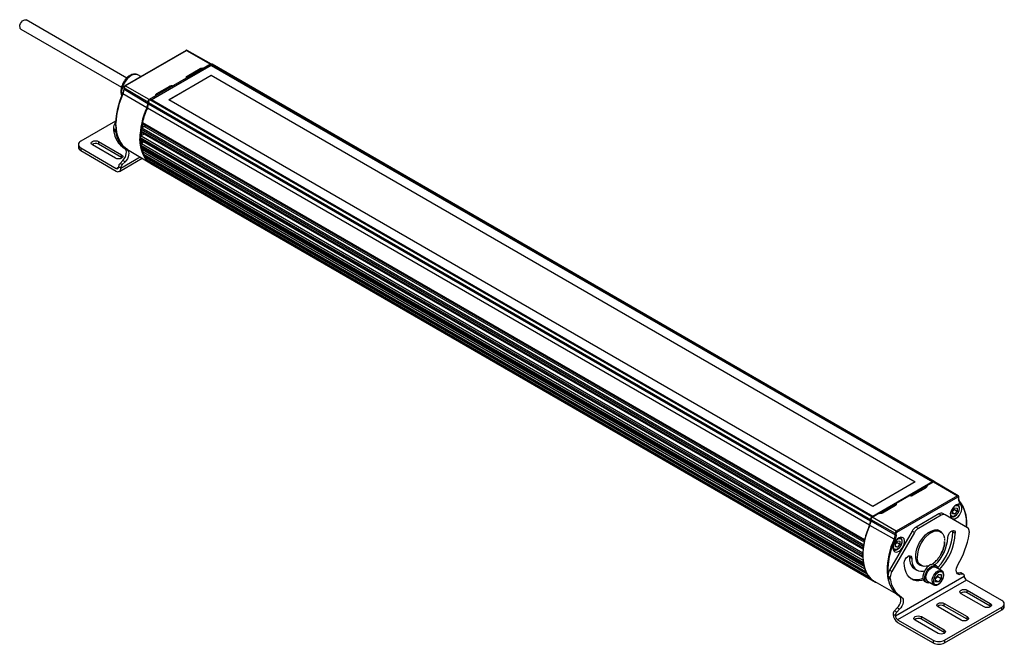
# Model space of a CAD drawing. Header units: millimetres. Extents: x 16 to 1295, y 0 to 798.
# Tile 4 of 4: x 827 to 1283, y 509 to 798. Entities that reach past the tile are written whole.
import ezdxf

# ---------------------------------------------------------------- set-up
doc = ezdxf.new("R2010")
doc.units = ezdxf.units.MM
doc.header["$LTSCALE"] = 3

msp = doc.modelspace()

# ---------------------------------------------------------------- linework, layer by layer
for p, q in [((876.76, 770.76), (830.19, 797.65)), ((827.75, 793.42), (874.33, 766.53)), ((904.22, 783.52), (875.85, 767.15)), ((876.04, 767.13), (904.4, 783.5)), ((904.4, 783.5), (915.54, 777.18)), ((915.97, 777.23), (904.76, 783.54)), ((915.55, 777.18), (887.18, 760.81)), ((888.08, 760.72), (915.42, 776.5)), ((915.84, 776.62), (888.26, 760.7)), ((904.74, 771.69), (910.74, 775.15)), ((915.54, 777.18), (912.43, 775.38)), ((915.42, 776.71), (915.42, 776.5)), ((915.71, 776.54), (915.42, 776.71)), ((915.81, 777.09), (915.55, 776.94)), ((1249.81, 583.97), (915.55, 776.94)), ((915.81, 777.09), (1250.08, 584.12)), ((915.84, 776.62), (1249.68, 583.9)), ((1250.55, 584.17), (916.28, 777.14)), ((883.28, 771.43), (881.96, 772.2)), ((896.22, 760.7), (915.84, 772.03)), ((915.84, 771.97), (896.27, 760.67)), ((904.56, 770.84), (898.16, 767.15)), ((915.84, 772.03), (1241.73, 583.9)), ((915.84, 772.03), (915.84, 771.97)), ((1241.67, 583.86), (915.84, 771.97)), ((875.42, 766.39), (875.42, 765.7)), ((875.52, 766.24), (886.57, 759.75)), ((875.52, 765.55), (875.52, 766.24)), ((887.18, 760.81), (876.04, 767.13)), ((890.7, 763.58), (896.7, 767.05)), ((886.09, 757.02), (875.03, 763.44)), ((875.52, 765.55), (886.57, 759.06)), ((890.29, 762.6), (887.18, 760.81)), ((1220.59, 563.91), (886.32, 756.88)), ((886.57, 759.75), (886.57, 759.06)), ((886.78, 759.47), (1221.05, 566.5)), ((886.78, 759.47), (886.78, 758.88)), ((886.78, 758.88), (1221.05, 565.91)), ((887.71, 760.87), (887.44, 760.71)), ((1221.71, 567.75), (887.44, 760.71)), ((1221.97, 567.9), (887.71, 760.87)), ((1222.07, 567.91), (887.8, 760.88)), ((888.26, 760.7), (888.26, 760.61)), ((1222.1, 567.98), (888.26, 760.7)), ((1222.1, 572.57), (896.22, 760.7)), ((871.63, 750.85), (855.49, 741.53)), ((870.63, 747.48), (871.69, 746.86)), ((870.63, 747.48), (870.63, 746.89)), ((871.4, 750.09), (871.72, 750.64)), ((871.4, 750.09), (871.6, 749.98)), ((883.79, 747.73), (1217.9, 554.85)), ((884.02, 750.21), (1218.29, 557.25)), ((884.92, 748.38), (884.09, 747.9)), ((884.12, 749.8), (1218.24, 556.91)), ((1218.13, 556.02), (884.92, 748.38)), ((870.63, 746.89), (871.69, 746.28)), ((871.74, 745.72), (870.68, 746.34)), ((871.69, 746.28), (871.69, 746.86)), ((883.07, 743.31), (1217.34, 550.34)), ((1217.54, 553.25), (883.28, 746.22)), ((883.39, 745.89), (1217.55, 552.98)), ((883.4, 747.13), (1217.67, 554.16)), ((883.47, 743.99), (1217.49, 551.17)), ((883.5, 745.23), (883.56, 745.9)), ((884.92, 744.83), (883.68, 744.12)), ((885.06, 744.92), (884.92, 744.83)), ((1217.64, 552.76), (884.92, 744.83)), ((854.39, 740), (854.39, 738.77)), ((855.49, 738.46), (855.49, 737.24)), ((855.49, 738.46), (871.93, 728.97)), ((871.58, 733.67), (860.97, 739.8)), ((863.79, 741.42), (874.39, 735.3)), ((863.79, 741.42), (863.79, 740.19)), ((874.39, 734.07), (863.79, 740.19)), ((1217.34, 549.48), (883.07, 742.45)), ((883.19, 742.2), (1217.39, 549.26)), ((883.28, 739.78), (1217.54, 546.81)), ((883.55, 740.44), (883.4, 742.07)), ((1217.67, 546.05), (883.4, 739.02)), ((883.51, 738.84), (1217.78, 545.87)), ((883.67, 740.54), (1217.59, 547.77)), ((883.81, 740.62), (883.7, 741.9)), ((884.87, 741.23), (883.81, 740.62)), ((855.49, 737.24), (871.93, 727.75)), ((883.04, 734.17), (874.05, 728.97)), ((874.39, 734.07), (874.39, 735.3)), ((874.67, 733.87), (874.39, 734.07)), ((875.77, 738.21), (876.83, 737.59)), ((877.12, 737.67), (887.52, 731.52)), ((1218.29, 543.68), (884.02, 736.64)), ((1218.09, 544.83), (884.4, 737.47)), ((884.92, 737.77), (884.46, 737.5)), ((884.48, 735.48), (1218.75, 542.51)), ((884.51, 735.45), (1218.78, 542.48)), ((885.12, 737.91), (884.92, 737.77)), ((1217.92, 545.53), (884.92, 737.77)), ((1219.42, 541.36), (885.15, 734.33)), ((885.24, 734.91), (885.16, 735.08)), ((1219.42, 541.23), (885.16, 734.2)), ((871.93, 728.97), (872.99, 729.59)), ((872.99, 729.77), (874.05, 729.16)), ((872.99, 729.77), (872.99, 729.59)), ((873.43, 727.6), (883.91, 733.65)), ((873.67, 731.31), (874.93, 732.58)), ((873.67, 731.31), (874.73, 730.7)), ((874.73, 730.7), (875.99, 731.97)), ((875.99, 731.97), (874.93, 732.58)), ((885.98, 733.03), (1220.25, 540.06)), ((886, 733.02), (1220.26, 540.05)), ((1221.14, 539.2), (886.87, 732.17)), ((1221.16, 539.08), (886.89, 732.05)), ((887.95, 731.21), (1222.22, 538.24)), ((887.95, 731.21), (887.95, 731.2)), ((887.95, 731.2), (1222.22, 538.24)), ((889.07, 730.56), (1223.34, 537.59)), ((889.07, 730.56), (889.07, 730.56)), ((874.05, 728.97), (874.05, 729.16)), ((1221.81, 567.63), (1250.18, 584)), ((1249.68, 583.9), (1222.1, 567.98)), ((1241.73, 583.9), (1222.1, 572.57)), ((1247.07, 582.21), (1250.18, 584)), ((1249.68, 583.9), (1249.68, 583.81)), ((1249.81, 583.97), (1250.08, 584.12)), ((1250.02, 584.03), (1250, 584.02)), ((1250.18, 584), (1261.32, 577.46)), ((1261.69, 577.49), (1250.62, 584.04)), ((1240.65, 577.77), (1246.66, 581.24)), ((1246.66, 581.24), (1240.66, 577.77)), ((1246.93, 581.46), (1246.94, 581.48)), ((1232.8, 573.97), (1239.2, 577.67)), ((1261.32, 577.46), (1232.96, 561.08)), ((1233.22, 560.63), (1261.58, 577)), ((1261.83, 576.86), (1261.83, 576.17)), ((1261.94, 576.32), (1261.94, 577.01)), ((1226.6, 569.66), (1232.61, 573.13)), ((1232.62, 573.14), (1226.62, 569.67)), ((1232.72, 573.2), (1232.87, 573.32)), ((1258.14, 569.37), (1258.22, 569.88)), ((1259.07, 570.61), (1260.13, 571.93)), ((1259.07, 569.2), (1259.07, 570.61)), ((1259.07, 569.72), (1260.13, 569.1)), ((1259.87, 571.19), (1259.82, 571.55)), ((1259.87, 571.19), (1261.19, 570.42)), ((1260.13, 571.93), (1261.19, 571.84)), ((1261.19, 570.42), (1260.13, 569.1)), ((1261.19, 571.84), (1261.19, 570.42)), ((1261.23, 573.53), (1261.49, 573.42)), ((1261.46, 573.43), (1261.27, 573.54)), ((1221.05, 565.91), (1221.05, 566.5)), ((1221.21, 566.57), (1232.45, 560.2)), ((1221.21, 565.88), (1221.21, 566.57)), ((1221.21, 565.88), (1232.45, 559.51)), ((1221.71, 567.75), (1221.97, 567.9)), ((1221.82, 567.63), (1224.94, 569.43)), ((1232.96, 561.08), (1221.82, 567.63)), ((1222.1, 567.89), (1222.1, 567.98)), ((1252.67, 569.15), (1242.14, 563.07)), ((1253.73, 568.54), (1243.2, 562.46)), ((1253.73, 568.54), (1252.67, 569.15)), ((1255.57, 568.72), (1254.51, 569.33)), ((1265.96, 562.72), (1255.57, 568.72)), ((1258.21, 567.95), (1258.07, 568.06)), ((1258.08, 568.02), (1258.27, 567.91)), ((1258.27, 567.91), (1258.21, 567.95)), ((1260.13, 569.1), (1259.07, 569.2)), ((1231.96, 557.39), (1220.73, 563.84)), ((1240.3, 561.13), (1229.91, 543.13)), ((1241.36, 560.52), (1240.3, 561.13)), ((1243.2, 562.46), (1242.14, 563.07)), ((1253.49, 560.86), (1252.04, 561.7)), ((1252.83, 561.24), (1252.5, 561.58)), ((1259.2, 560.79), (1259.11, 561.39)), ((1259.2, 560.79), (1260.26, 560.18)), ((1265.53, 563.47), (1265.49, 562.99)), ((1265.64, 563.81), (1265.64, 564.25)), ((1266.73, 561), (1266.73, 560.42)), ((1241.36, 560.52), (1230.97, 542.52)), ((1232.45, 560.2), (1232.45, 559.51)), ((1232.55, 555.3), (1233.61, 556.62)), ((1232.97, 559.51), (1232.97, 560.2)), ((1233.35, 555.88), (1233.31, 556.24)), ((1233.61, 556.62), (1234.67, 556.53)), ((1234.67, 556.53), (1234.67, 555.11)), ((1234.71, 558.22), (1234.97, 558.11)), ((1234.94, 558.12), (1234.75, 558.23)), ((1217.66, 552.93), (1217.53, 551.51)), ((1231.69, 552.64), (1231.55, 552.75)), ((1231.56, 552.71), (1231.75, 552.6)), ((1231.62, 554.06), (1231.7, 554.57)), ((1231.75, 552.6), (1231.69, 552.64)), ((1232.55, 553.89), (1232.55, 555.3)), ((1232.55, 554.41), (1233.61, 553.79)), ((1233.61, 553.79), (1232.55, 553.89)), ((1233.35, 555.88), (1234.67, 555.11)), ((1234.67, 555.11), (1233.61, 553.79)), ((1239.05, 549.16), (1238.95, 549.76)), ((1240.11, 548.55), (1239.05, 549.16)), ((1218.83, 542.47), (1218.91, 542.49)), ((1230.97, 542.52), (1229.91, 543.13)), ((1241.5, 543.75), (1242.56, 543.14)), ((1243.04, 546.11), (1244.49, 545.27)), ((1251.56, 545.14), (1250.71, 545.63)), ((1254.05, 542.84), (1251.19, 544.49)), ((1219.44, 541.45), (1219.42, 541.36)), ((1220.34, 540.05), (1220.39, 540.07)), ((1221.14, 539.24), (1221.14, 539.2)), ((1222.52, 538.13), (1222.32, 538.25)), ((1222.99, 537.85), (1232.78, 532.34)), ((1229.13, 540.52), (1230.19, 539.91)), ((1229.13, 540.52), (1229.13, 539.93)), ((1230.19, 539.32), (1229.13, 539.93)), ((1230.24, 538.77), (1229.18, 539.38)), ((1230.19, 539.32), (1230.19, 539.91)), ((1232.55, 522.02), (1264.37, 540.39)), ((1265.43, 538.55), (1233.61, 520.18)), ((1246.21, 537.84), (1247.06, 537.35)), ((1247.44, 538), (1250.3, 536.34)), ((1251.17, 539.53), (1252.49, 541.18)), ((1251.17, 537.76), (1251.17, 539.53)), ((1251.17, 538.41), (1252.49, 537.64)), ((1252.23, 540.21), (1252.16, 540.77)), ((1252.23, 540.21), (1253.82, 539.29)), ((1252.49, 541.18), (1253.82, 541.06)), ((1253.82, 539.29), (1252.49, 537.64)), ((1253.82, 541.06), (1253.82, 539.29)), ((1261.04, 541.74), (1261.37, 541.75)), ((1262.63, 541.93), (1261.37, 541.75)), ((1261.37, 541.75), (1262.43, 541.14)), ((1263.69, 541.32), (1262.43, 541.14)), ((1263.69, 541.32), (1262.63, 541.93)), ((1264.06, 541.25), (1263, 541.87)), ((1264.37, 540.57), (1264.37, 540.39)), ((1281.87, 529.06), (1265.43, 538.55)), ((1250.3, 536.34), (1250.26, 536.37)), ((1252.49, 537.64), (1251.17, 537.76)), ((1265.78, 533.85), (1276.39, 527.73)), ((1265.78, 532.62), (1265.78, 533.85)), ((1234.28, 531.25), (1235.34, 530.64)), ((1273.58, 526.1), (1262.97, 532.23)), ((1276.39, 526.5), (1265.78, 532.62)), ((1233.43, 525.62), (1232.18, 524.35)), ((1233.24, 523.74), (1232.18, 524.35)), ((1234.49, 525.01), (1233.24, 523.74)), ((1234.49, 525.01), (1233.43, 525.62)), ((1262.97, 519.98), (1252.36, 526.1)), ((1255.17, 527.73), (1265.78, 521.6)), ((1255.17, 526.5), (1255.17, 527.73)), ((1265.78, 520.38), (1255.17, 526.5)), ((1255.36, 510.69), (1281.87, 526)), ((1255.36, 509.46), (1281.87, 524.77)), ((1276.39, 526.5), (1276.39, 527.73)), ((1276.66, 526.3), (1276.39, 526.5)), ((1281.87, 524.77), (1281.87, 526)), ((1282.97, 526.3), (1282.97, 527.53)), ((1231.49, 522.81), (1232.55, 522.2)), ((1231.49, 522.81), (1231.49, 522.63)), ((1232.55, 522.02), (1232.55, 522.2)), ((1233.61, 520.18), (1250.05, 510.69)), ((1252.36, 513.86), (1241.76, 519.98)), ((1244.57, 521.6), (1255.17, 515.48)), ((1244.57, 520.38), (1244.57, 521.6)), ((1255.17, 514.26), (1244.57, 520.38)), ((1265.78, 520.38), (1265.78, 521.6)), ((1266.05, 520.18), (1265.78, 520.38)), ((1233.61, 518.95), (1250.05, 509.46)), ((1255.17, 514.26), (1255.17, 515.48)), ((1250.05, 510.69), (1250.05, 509.46)), ((1255.45, 514.06), (1255.17, 514.26)), ((1255.36, 510.69), (1255.36, 509.46))]:
    msp.add_line(p, q)
at = {"flags": 128}
for points in [[(827.25, 794.54), (827.34, 795.24), (827.61, 795.97), (828.03, 796.66), (828.55, 797.22), (829.11, 797.6), (829.66, 797.76), (830.14, 797.67), (830.19, 797.65)], [(878.82, 771.89), (877.9, 771.24), (877.01, 770.4), (876.21, 769.4), (875.52, 768.28), (874.97, 767.1), (874.6, 765.9), (874.4, 764.74), (874.4, 763.67), (874.6, 762.73), (874.61, 762.7)], [(877.12, 737.67), (876.31, 738.21), (875.17, 739.24), (874.17, 740.49), (873.34, 741.94), (872.68, 743.57), (872.21, 745.37), (871.91, 747.33), (871.81, 749.41), (871.81, 749.86)], [(860.97, 739.8), (860.54, 740.17), (860.39, 740.61), (860.54, 741.05), (860.97, 741.42), (861.62, 741.67), (862.38, 741.76), (863.14, 741.67), (863.79, 741.42)], [(886.88, 732.08), (886.23, 732.7), (885.23, 733.95), (884.39, 735.41), (883.73, 737.05), (883.25, 738.86), (882.96, 740.83), (882.85, 742.61)], [(874.39, 735.3), (874.82, 734.92), (874.97, 734.48), (874.82, 734.05), (874.39, 733.67), (873.75, 733.42), (872.99, 733.34), (872.23, 733.42), (871.58, 733.67)], [(874.93, 732.58), (875.51, 733.28), (876, 734.07), (876.37, 734.92), (876.58, 735.77), (876.64, 736.56), (876.53, 737.25), (876.26, 737.8), (875.9, 738.13)], [(876.91, 737.55), (877.32, 737.18), (877.59, 736.64), (877.7, 735.95), (877.65, 735.16), (877.43, 734.31), (877.06, 733.46), (876.57, 732.66), (875.99, 731.97)], [(885.98, 733.03), (885.99, 733.02), (886, 733.02)], [(886.89, 732.5), (886.89, 732.4), (886.87, 732.17)], [(1250.7, 584), (1250.66, 584.07), (1250.58, 584.15), (1250.48, 584.2), (1250.35, 584.21), (1250.22, 584.19), (1250.08, 584.12)], [(1258.01, 568.68), (1258.11, 567.91), (1258.4, 567.31), (1258.85, 566.93), (1259.44, 566.79), (1260.12, 566.9), (1260.84, 567.26), (1261.55, 567.84), (1262.19, 568.59), (1262.72, 569.47), (1263.09, 570.4), (1263.29, 571.31), (1263.29, 572.14), (1263.09, 572.84), (1262.72, 573.33), (1262.19, 573.6), (1261.55, 573.61), (1260.84, 573.37), (1260.12, 572.9), (1259.44, 572.23), (1258.85, 571.4), (1258.4, 570.49), (1258.11, 569.56), (1258.01, 568.68)], [(1259.82, 572.56), (1260.13, 572.81), (1260.86, 573.08), (1261.22, 573.07), (1261.54, 572.95), (1261.8, 572.74), (1261.98, 572.43), (1262.12, 571.67), (1261.98, 570.74), (1261.8, 570.22), (1261.54, 569.71), (1261.22, 569.22), (1260.86, 568.8), (1260.13, 568.22), (1259.4, 567.96), (1259.04, 567.97), (1258.73, 568.08), (1258.47, 568.3), (1258.28, 568.6), (1258.14, 569.37), (1258.14, 569.37)], [(1245.07, 545.01), (1244.6, 545.11), (1243.77, 545.47), (1243.08, 546.06), (1242.54, 546.86), (1242.18, 547.85), (1241.99, 549), (1241.99, 550.27), (1242.18, 551.63), (1242.54, 553.04), (1243.08, 554.46), (1243.77, 555.85), (1244.6, 557.17), (1245.54, 558.38), (1246.56, 559.45), (1247.64, 560.34), (1248.74, 561.02), (1249.83, 561.49), (1250.89, 561.73), (1251.87, 561.72), (1252.76, 561.48), (1253.52, 561), (1254, 560.49)], [(1249.61, 560.73), (1250.1, 560.94), (1251.17, 561.23), (1252.18, 561.27), (1253.09, 561.06), (1253.87, 560.6), (1254.51, 559.92), (1254.97, 559.03), (1255.26, 557.96), (1255.3, 557.69)], [(1256.82, 558.19), (1256.92, 558.93), (1257.22, 559.7), (1257.68, 560.41), (1258.24, 560.97), (1258.84, 561.32), (1259.4, 561.41), (1259.86, 561.23), (1260.16, 560.8), (1260.26, 560.18)], [(1231.49, 553.37), (1231.59, 552.6), (1231.88, 552), (1232.33, 551.62), (1232.92, 551.48), (1233.6, 551.59), (1234.33, 551.95), (1235.03, 552.53), (1235.67, 553.28), (1236.2, 554.16), (1236.58, 555.09), (1236.77, 556), (1236.77, 556.84), (1236.58, 557.53), (1236.2, 558.02), (1235.67, 558.29), (1235.03, 558.3), (1234.33, 558.06), (1233.6, 557.59), (1232.92, 556.92), (1232.33, 556.1), (1231.88, 555.19), (1231.59, 554.25), (1231.49, 553.37)], [(1217.5, 549.16), (1217.6, 547.65), (1217.89, 545.68), (1218.37, 543.87), (1219.03, 542.23), (1219.87, 540.77), (1220.87, 539.52), (1222.02, 538.48), (1222.99, 537.85)], [(1236.66, 546.56), (1236.77, 547.3), (1237.07, 548.07), (1237.53, 548.78), (1238.09, 549.34), (1238.69, 549.69), (1239.25, 549.77), (1239.71, 549.59), (1240.01, 549.17), (1240.11, 548.55)], [(1239.05, 549.16), (1239.14, 547.78), (1239.42, 546.53), (1239.88, 545.45), (1240.5, 544.57), (1241.28, 543.89), (1241.5, 543.75)], [(1240.11, 548.55), (1240.2, 547.16), (1240.48, 545.92), (1240.94, 544.84), (1241.56, 543.95), (1242.34, 543.27), (1243.26, 542.82), (1244.29, 542.61), (1245.41, 542.63), (1246.05, 542.74)], [(1248.91, 545.67), (1247.89, 545.19), (1246.82, 544.9), (1245.81, 544.86), (1244.9, 545.07), (1244.12, 545.53), (1243.48, 546.21), (1243.01, 547.1), (1242.73, 548.17), (1242.66, 548.74)], [(1245.59, 538.5), (1244.82, 538.31), (1243.44, 538.14), (1242.14, 538.22), (1240.94, 538.53), (1239.86, 539.08), (1238.92, 539.85), (1238.12, 540.84), (1237.49, 542.02), (1237.03, 543.38), (1236.76, 544.9), (1236.66, 546.56)], [(1243.37, 545.77), (1243.54, 545.72), (1243.83, 545.65)], [(1250.71, 545.63), (1250.17, 545.82), (1249.45, 545.8), (1248.66, 545.52), (1247.87, 545), (1247.11, 544.28), (1246.44, 543.39), (1245.89, 542.41), (1245.51, 541.38), (1245.31, 540.37), (1245.31, 539.45), (1245.51, 538.67), (1245.89, 538.09), (1246.21, 537.84)], [(1248.68, 537.28), (1247.96, 537.14), (1247.28, 537.24), (1246.74, 537.6), (1246.35, 538.18), (1246.16, 538.96), (1246.16, 539.88), (1246.35, 540.89), (1246.74, 541.92), (1247.28, 542.9), (1247.96, 543.79), (1248.72, 544.51), (1249.51, 545.03), (1250.3, 545.31), (1251.02, 545.33), (1251.63, 545.1), (1252.1, 544.62), (1252.39, 543.94), (1252.43, 543.77)], [(1246.66, 539.71), (1246.76, 540.6), (1247.05, 541.53), (1247.5, 542.44), (1248.09, 543.26), (1248.77, 543.93), (1249.49, 544.4), (1250.2, 544.64), (1250.84, 544.63), (1251.19, 544.49)], [(1249.52, 538.06), (1249.62, 538.94), (1249.91, 539.87), (1250.37, 540.78), (1250.96, 541.61), (1251.64, 542.28), (1252.36, 542.75), (1253.06, 542.99), (1253.71, 542.98), (1254.06, 542.83)], [(1262.43, 541.14), (1261.85, 541.16), (1261.36, 541.39), (1260.99, 541.82), (1260.78, 542.41), (1260.72, 543.14), (1260.83, 543.96), (1261.1, 544.81), (1261.51, 545.65)], [(1264.37, 540.57), (1264.36, 540.75), (1264.33, 540.9), (1264.27, 541.04), (1264.19, 541.16), (1264.08, 541.24), (1263.97, 541.3), (1263.83, 541.32), (1263.69, 541.32)], [(1223.34, 537.59), (1223.85, 537.36), (1223.87, 537.35)], [(1262.97, 532.23), (1262.54, 532.6), (1262.39, 533.04), (1262.54, 533.48), (1262.97, 533.85), (1263.61, 534.1), (1264.37, 534.19), (1265.13, 534.1), (1265.78, 533.85)], [(1233.43, 525.62), (1234.02, 526.32), (1234.51, 527.11), (1234.87, 527.96), (1235.09, 528.81), (1235.15, 529.6), (1235.04, 530.29), (1234.77, 530.84), (1234.4, 531.18)], [(1235.42, 530.59), (1235.83, 530.23), (1236.1, 529.68), (1236.21, 528.99), (1236.15, 528.2), (1235.93, 527.35), (1235.57, 526.5), (1235.08, 525.71), (1234.49, 525.01)], [(1252.36, 526.1), (1251.93, 526.48), (1251.78, 526.91), (1251.93, 527.35), (1252.36, 527.73), (1253.01, 527.97), (1253.77, 528.06), (1254.53, 527.97), (1255.17, 527.73)], [(1276.39, 527.73), (1276.82, 527.35), (1276.97, 526.91), (1276.82, 526.48), (1276.39, 526.1), (1275.74, 525.85), (1274.98, 525.77), (1274.22, 525.85), (1273.58, 526.1)], [(1241.76, 519.98), (1241.32, 520.35), (1241.17, 520.79), (1241.32, 521.23), (1241.76, 521.6), (1242.4, 521.85), (1243.16, 521.94), (1243.92, 521.85), (1244.57, 521.6)], [(1265.78, 521.6), (1266.21, 521.23), (1266.36, 520.79), (1266.21, 520.35), (1265.78, 519.98), (1265.13, 519.73), (1264.37, 519.64), (1263.61, 519.73), (1262.97, 519.98)], [(1255.17, 515.48), (1255.6, 515.11), (1255.75, 514.67), (1255.6, 514.23), (1255.17, 513.86), (1254.53, 513.61), (1253.77, 513.52), (1253.01, 513.61), (1252.36, 513.86)]]:
    msp.add_lwpolyline(points, dxfattribs=at)
for centre, radius, start, end in [((828.41, 794.39), 1.17, 172.8534, 235.8344), ((904.29, 783.35), 0.186, 54.8867, 114.4743), ((904.61, 783.2), 0.366, 66.2111, 125.5723), ((915.7, 776.7), 0.288, 122.6055, 177.3945), ((915.8, 776.83), 0.435, 66.2151, 125.5719), ((915.26, 776.73), 0.53, 33.992, 57.5131), ((916.09, 776.72), 0.465, 65.2304, 126.08), ((880.66, 769.36), 3.12, 65.3276, 125.9828), ((875.6, 766.41), 0.186, 185.3354, 245.1377), ((875.6, 765.72), 0.188, 186.8679, 245.005), ((876.64, 766.19), 1.11, 122.6055, 177.3945), ((875.93, 766.98), 0.186, 54.8734, 114.6291), ((906.99, 748.67), 35.2, 155.2037, 178.0691), ((875.1, 763.64), 0.214, 208.592, 251.9639), ((870.19, 765.68), 5.34, 335.1976, 358.6373), ((917.77, 742.33), 34.92, 155.1191, 179.5456), ((923.59, 740.29), 40.79, 156.01, 165.9234), ((881.41, 759.18), 5.16, 335.1976, 358.6373), ((887.18, 758.93), 2.2, 240.498, 247.338), ((881.73, 759), 5.05, 335.1976, 358.6373), ((887.89, 759.69), 1.33, 122.6055, 177.3945), ((886.82, 760.22), 0.526, 241.7707, 266.4803), ((888.19, 759.52), 1.4, 122.1093, 182.291), ((886.9, 760.36), 0.532, 33.2825, 57.4823), ((887.76, 760.79), 0.0943, 65.6929, 125.6176), ((876.03, 747.29), 5.41, 148.8563, 178.0435), ((876.2, 746.81), 4.51, 164.3212, 179.3523), ((884.27, 746.99), 0.88, 122.9173, 170.7714), ((884.34, 750.07), 0.353, 156.0084, 230.0739), ((884.04, 749.75), 1.63, 302.6666, 332.7967), ((873.67, 746.88), 3.04, 179.7386, 190.2596), ((881.95, 747.75), 11.37, 187.1184, 237.054), ((874.73, 746.27), 3.04, 179.7386, 190.2596), ((882.99, 747.12), 11.34, 187.0881, 237.6083), ((907.82, 742.88), 24.75, 178.9977, 181.0023), ((883.93, 743.26), 0.867, 122.6593, 176.6725), ((883.57, 746.13), 0.306, 164.2134, 233.3802), ((914.26, 742.43), 31.21, 171.3375, 173.025), ((856.26, 738.96), 1.89, 185.6948, 245.6253), ((856.07, 740), 1.64, 110.7834, 249.2166), ((862.39, 737.74), 2.83, 60.5043, 126.871), ((883.35, 742.43), 0.278, 175.5535, 234.6932), ((884.11, 739.83), 0.84, 122.0224, 182.9693), ((901.9, 742.43), 18.81, 188.0858, 190.4509), ((883.64, 739.04), 0.24, 186.576, 237.4842), ((884.81, 736.78), 0.8, 120.9033, 189.8139), ((896.91, 741.1), 13.64, 199.0777, 204.3407), ((884.55, 735.51), 0.0704, 202.9191, 239.1239), ((885.3, 734.27), 0.164, 158.7209, 205.0034), ((883.91, 734.77), 1.31, 340.4273, 11.5893), ((894.2, 739.68), 10.58, 211.2232, 218.9781), ((872.34, 729.48), 0.655, 230.7967, 9.214), ((875.33, 729.65), 2.34, 134.9114, 177.1174), ((876.39, 729.04), 2.34, 134.9114, 177.1174), ((886.99, 732.13), 0.125, 163.915, 219.6008), ((893, 738.61), 8.96, 227.0481, 235.7088), ((872.75, 728.76), 1.31, 230.7967, 9.214), ((1249.97, 583.73), 0.289, 122.6907, 161.7926), ((1250.06, 583.8), 0.236, 58.9176, 84.9851), ((1250.43, 583.66), 0.424, 64.4932, 126.3427), ((1261.53, 577.18), 0.347, 63.5741, 127.3003), ((1261.01, 576.98), 0.574, 2.6294, 57.0819), ((1261.68, 576.88), 0.154, 350.786, 129.2033), ((1261.76, 577.03), 0.184, 293.7439, 354.7732), ((1261.76, 576.33), 0.179, 292.7742, 355.9057), ((1262.15, 574.68), 0.302, 317.2687, 53.9152), ((1250.39, 565.51), 15.21, 355.8442, 38.2525), ((1216, 566.03), 5.05, 335.1976, 358.6373), ((1216.05, 566), 5.16, 335.1976, 358.6373), ((1222.45, 566.56), 1.4, 122.1093, 182.291), ((1221.32, 566.78), 0.241, 215.1636, 242.0356), ((1221.32, 566.09), 0.241, 215.1636, 242.0356), ((1222.53, 566.51), 1.33, 122.6055, 177.3945), ((1221.69, 567.43), 0.236, 58.9176, 84.9851), ((1222.02, 567.84), 0.0813, 34.8282, 129.6203), ((1253.75, 567.65), 1.85, 65.686, 125.6182), ((1254.81, 567.03), 1.85, 65.686, 125.6182), ((1251.09, 549.46), 33.59, 154.647, 180.5116), ((1257.85, 547.32), 40.79, 156.01, 165.9234), ((1221.08, 564.47), 0.714, 232.6593, 241.0789), ((1233.56, 560.15), 1.11, 122.6055, 177.3945), ((1232.65, 560.6), 0.574, 2.6294, 57.0819), ((1233.51, 560.17), 0.541, 122.6055, 177.3945), ((1244.94, 558.57), 5.3, 121.9547, 151.1444), ((1246, 557.96), 5.3, 121.9547, 151.1444), ((1255.95, 549.05), 13.29, 118.4779, 181.3163), ((1233.27, 562.07), 25.96, 316.9652, 357.1737), ((1264.86, 561.19), 1.89, 354.3796, 54.302), ((1218.79, 557.1), 0.52, 163.7019, 195.4568), ((1262.05, 543.12), 33.31, 154.6196, 180.8513), ((1227.11, 559.63), 5.34, 335.1976, 358.6373), ((1232.95, 559.12), 1.99, 240.0999, 255.0618), ((1232.71, 560.71), 0.574, 242.9222, 297.3664), ((1232.71, 560.02), 0.574, 242.9222, 297.3664), ((1238.4, 559.11), 18.44, 312.6115, 357.1535), ((1234.31, 561.46), 25.98, 316.0622, 357.1733), ((1226.25, 566.57), 41, 329.3133, 350.4982), ((1262.69, 560.43), 4.05, 351.1113, 359.8036), ((1248.52, 549.46), 31.21, 171.3375, 173.025), ((1217.94, 553.18), 0.404, 170.0794, 207.5921), ((1218.54, 554.01), 0.888, 148.4885, 170.4471), ((1242.08, 549.91), 24.75, 178.9977, 181.0023), ((1218.09, 550.32), 0.755, 157.368, 177.8505), ((1217.63, 549.46), 0.296, 176.5682, 223.46), ((1218.3, 546.87), 0.764, 150.2904, 184.157), ((1236.16, 549.46), 18.81, 188.0858, 190.4509), ((1217.89, 546.07), 0.223, 185.2663, 262.2976), ((1218.87, 543.82), 0.601, 157.6269, 194.3168), ((1231.18, 548.13), 13.64, 199.0777, 204.3407), ((1218.81, 542.54), 0.0697, 203.1667, 286.8145), ((1246.17, 542.98), 17.43, 181.1922, 202.3052), ((1234.54, 540.33), 5.41, 148.8563, 178.0435), ((1235.6, 539.72), 5.41, 148.8563, 178.0435), ((1219.57, 541.3), 0.164, 158.7209, 205.0034), ((1228.47, 546.71), 10.58, 211.2232, 218.9781), ((1220.3, 540.12), 0.0775, 222.7918, 300.4392), ((1221.26, 539.16), 0.125, 163.915, 219.6008), ((1227.27, 545.64), 8.96, 227.0481, 235.7088), ((1222.26, 538.32), 0.0959, 242.6917, 309.6522), ((1232.17, 539.92), 3.04, 179.7386, 190.2596), ((1240.46, 540.79), 11.37, 187.1184, 237.054), ((1233.23, 539.31), 3.04, 179.7386, 190.2596), ((1241.5, 540.17), 11.34, 187.0881, 237.6083), ((1242.32, 546.46), 7.7, 249.3809, 292.9012), ((1248.52, 539.52), 1.87, 174.0671, 234.6207), ((1251.4, 537.87), 1.89, 174.2243, 232.9165), ((1262.72, 541.36), 0.575, 61.1458, 99.7782), ((1266.68, 540.49), 2.31, 182.6055, 237.3945), ((1223.39, 537.67), 0.093, 174.2193, 237.7816), ((1264.39, 530.17), 2.83, 60.5043, 126.871), ((1281.29, 527.53), 1.64, 290.7834, 69.2166), ((1233.83, 522.69), 2.34, 134.9114, 177.1174), ((1253.78, 524.04), 2.83, 60.5043, 126.871), ((1281.1, 526.49), 1.89, 294.3747, 354.3052), ((1236.1, 522.84), 4.61, 182.6055, 237.3945), ((1234.89, 522.08), 2.34, 134.9114, 177.1174), ((1234.86, 522.12), 2.31, 182.6055, 237.3945), ((1243.18, 517.92), 2.83, 60.5043, 126.871), ((1252.71, 515.81), 5.76, 242.6097, 297.3903), ((1252.71, 514.58), 5.76, 242.6097, 297.3903)]:
    msp.add_arc(centre, radius, start, end)
for points, knots in [([(904.76, 783.54), (904.72, 783.56), (904.63, 783.6), (904.49, 783.61), (904.35, 783.58), (904.26, 783.54), (904.22, 783.52)], [0, 0, 0, 0, 0.259915, 0.515668, 0.763485, 1, 1, 1, 1]), ([(910.74, 775.15), (910.77, 775.17), (910.82, 775.2), (910.9, 775.23), (910.99, 775.27), (911.09, 775.3), (911.19, 775.33), (911.3, 775.35), (911.41, 775.38), (911.56, 775.4), (911.75, 775.41), (911.97, 775.42), (912.2, 775.41), (912.35, 775.39), (912.43, 775.38)], [0, 0, 0, 0, 0.057497, 0.116429, 0.176793, 0.238573, 0.301743, 0.366265, 0.432092, 0.499169, 0.620824, 0.745103, 0.87161, 1, 1, 1, 1]), ([(915.54, 777.18), (915.54, 777.18), (915.54, 777.18), (915.55, 777.18), (915.55, 777.18), (915.55, 777.18), (915.55, 777.18)], [0, 0, 0, 0, 0.005206, 0.47482, 0.738069, 1, 1, 1, 1]), ([(881.89, 772.2), (881.79, 772.26), (881.46, 772.47), (880.8, 772.6), (879.95, 772.59), (879.1, 772.37), (878.36, 772.02), (877.62, 771.54), (876.88, 770.93), (876.08, 770.05), (875.38, 769.04), (874.8, 767.96), (874.37, 766.83), (874.11, 765.7), (874.01, 764.58), (874.13, 763.57), (874.32, 762.87), (874.53, 762.57), (874.57, 762.5)], [0, 0, 0, 0, 0.026922, 0.091004, 0.155179, 0.221989, 0.287191, 0.326998, 0.400299, 0.473337, 0.546112, 0.618823, 0.69176, 0.765207, 0.839525, 0.914889, 0.981902, 1, 1, 1, 1]), ([(904.56, 770.84), (904.54, 770.86), (904.51, 770.89), (904.47, 770.94), (904.44, 771), (904.4, 771.07), (904.38, 771.17), (904.38, 771.28), (904.42, 771.4), (904.5, 771.5), (904.6, 771.6), (904.69, 771.66), (904.74, 771.69)], [0, 0, 0, 0, 0.061897, 0.124254, 0.187049, 0.250252, 0.373269, 0.500371, 0.622099, 0.750401, 0.871018, 1, 1, 1, 1]), ([(875.41, 765.7), (875.41, 765.68), (875.43, 765.45), (875.37, 764.99), (875.23, 764.39), (875.08, 763.92), (874.95, 763.65), (874.9, 763.54)], [0, 0, 0, 0, 0.0348667, 0.3743741, 0.634376, 0.8540127, 1, 1, 1, 1]), ([(875.85, 767.14), (875.8, 767.1), (875.68, 767.02), (875.54, 766.82), (875.44, 766.6), (875.42, 766.46), (875.42, 766.39)], [0, 0, 0, 0, 0.250002, 0.500002, 0.750002, 1, 1, 1, 1]), ([(896.7, 767.05), (896.73, 767.06), (896.78, 767.09), (896.86, 767.13), (896.94, 767.16), (897.05, 767.19), (897.2, 767.23), (897.4, 767.25), (897.6, 767.25), (897.8, 767.24), (897.99, 767.2), (898.1, 767.16), (898.16, 767.15)], [0, 0, 0, 0, 0.0655, 0.12907, 0.19055, 0.249792, 0.378083, 0.499846, 0.628999, 0.755576, 0.879293, 1, 1, 1, 1]), ([(874.8, 740.06), (872.82, 742.39), (871.78, 745.87), (871.84, 754.23), (872.95, 758.93), (874.99, 763.54)], [0, 0, 0, 0, 0.5, 0.5, 1, 1, 1, 1]), ([(890.29, 762.6), (890.28, 762.63), (890.27, 762.68), (890.25, 762.76), (890.24, 762.83), (890.24, 762.91), (890.25, 762.98), (890.26, 763.05), (890.29, 763.14), (890.33, 763.23), (890.4, 763.33), (890.48, 763.43), (890.58, 763.51), (890.66, 763.56), (890.7, 763.58)], [0, 0, 0, 0, 0.073592, 0.146615, 0.219013, 0.290722, 0.361671, 0.431786, 0.500989, 0.60768, 0.711089, 0.81102, 0.907344, 1, 1, 1, 1]), ([(890.7, 763.56), (890.59, 763.5), (890.51, 763.43), (890.37, 763.28), (890.32, 763.2), (890.26, 763.03), (890.24, 762.94), (890.24, 762.77), (890.26, 762.69), (890.29, 762.6)], [0, 0, 0, 0, 0.25, 0.25, 0.5, 0.5, 0.75, 0.75, 1, 1, 1, 1]), ([(886.78, 759), (886.75, 759.01), (886.67, 759.01), (886.61, 759.04), (886.57, 759.06)], [0, 0, 0, 0, 0.392028, 1, 1, 1, 1]), ([(887.18, 760.81), (887.18, 760.81), (887.18, 760.8), (887.18, 760.8), (887.18, 760.81), (887.18, 760.81), (887.18, 760.81)], [0, 0, 0, 0, 0.290261, 0.499903, 0.70943, 1, 1, 1, 1]), ([(871.73, 750.83), (871.73, 750.79), (871.7, 750.51), (871.71, 750.24), (871.72, 750.02)], [0, 0, 0, 0, 0.158216, 1, 1, 1, 1]), ([(883.81, 747.74), (883.89, 748.25), (883.99, 748.93), (884.18, 749.63), (884.22, 749.8)], [0, 0, 0, 0, 0.7552955, 1, 1, 1, 1]), ([(884.09, 747.9), (884.15, 748.37), (884.24, 748.94), (884.39, 749.52), (884.42, 749.63)], [0, 0, 0, 0, 0.825383, 1, 1, 1, 1]), ([(883.41, 744), (883.41, 744.13), (883.41, 744.52), (883.46, 744.95), (883.5, 745.23)], [0, 0, 0, 0, 0.321682, 1, 1, 1, 1]), ([(883.68, 744.12), (883.68, 744.26), (883.68, 744.74), (883.74, 745.25), (883.78, 745.61)], [0, 0, 0, 0, 0.298644, 1, 1, 1, 1]), ([(884.22, 737.31), (884.14, 737.54), (883.98, 737.95), (883.9, 738.42), (883.86, 738.64)], [0, 0, 0, 0, 0.54888, 1, 1, 1, 1]), ([(884.49, 737.52), (884.4, 737.75), (884.28, 738.04), (884.22, 738.37), (884.21, 738.44)], [0, 0, 0, 0, 0.795361, 1, 1, 1, 1]), ([(1250.61, 584.03), (1250.58, 584.05), (1250.48, 584.12), (1250.26, 584.12), (1250.1, 584.09), (1250.02, 584.04), (1250.02, 584.03)], [0, 0, 0, 0, 0.183293, 0.574651, 0.984187, 1, 1, 1, 1]), ([(1250.18, 584), (1250.18, 584.01), (1250.18, 584.01), (1250.18, 584.01), (1250.18, 584), (1250.18, 584), (1250.18, 584)], [0, 0, 0, 0, 0.290261, 0.499903, 0.70943, 1, 1, 1, 1]), ([(1246.66, 581.24), (1246.77, 581.3), (1246.85, 581.37), (1246.99, 581.52), (1247.04, 581.6), (1247.1, 581.77), (1247.12, 581.86), (1247.12, 582.03), (1247.1, 582.12), (1247.07, 582.21)], [0, 0, 0, 0, 0.25, 0.25, 0.5, 0.5, 0.75, 0.75, 1, 1, 1, 1]), ([(1247.07, 582.21), (1247.08, 582.18), (1247.1, 582.13), (1247.11, 582.06), (1247.12, 581.98), (1247.12, 581.91), (1247.11, 581.84), (1247.1, 581.76), (1247.07, 581.68), (1247.03, 581.59), (1246.96, 581.49), (1246.88, 581.4), (1246.78, 581.31), (1246.7, 581.27), (1246.66, 581.24)], [0, 0, 0, 0, 0.073592, 0.146615, 0.219013, 0.290722, 0.361671, 0.431786, 0.500989, 0.60768, 0.711089, 0.81102, 0.907344, 1, 1, 1, 1]), ([(1239.2, 577.67), (1239.32, 577.63), (1239.44, 577.6), (1239.7, 577.56), (1239.83, 577.56), (1240.09, 577.58), (1240.22, 577.6), (1240.45, 577.67), (1240.56, 577.71), (1240.65, 577.77)], [0, 0, 0, 0, 0.25, 0.25, 0.5, 0.5, 0.75, 0.75, 1, 1, 1, 1]), ([(1240.66, 577.77), (1240.63, 577.76), (1240.58, 577.73), (1240.5, 577.7), (1240.42, 577.67), (1240.31, 577.63), (1240.16, 577.59), (1239.96, 577.57), (1239.76, 577.56), (1239.56, 577.58), (1239.37, 577.61), (1239.26, 577.65), (1239.2, 577.67)], [0, 0, 0, 0, 0.0655, 0.12907, 0.19055, 0.249792, 0.378083, 0.499846, 0.628999, 0.755576, 0.879293, 1, 1, 1, 1]), ([(1261.94, 577.01), (1261.94, 577.06), (1261.93, 577.16), (1261.88, 577.29), (1261.8, 577.41), (1261.73, 577.47), (1261.69, 577.49)], [0, 0, 0, 0, 0.2365135, 0.4843301, 0.7400833, 1, 1, 1, 1]), ([(1262.39, 574.89), (1262.37, 574.91), (1262.24, 575.01), (1262.1, 575.33), (1261.96, 575.79), (1261.95, 576.15), (1261.95, 576.32)], [0, 0, 0, 0, 0.076317, 0.415089, 0.731497, 1, 1, 1, 1]), ([(1232.8, 573.97), (1232.82, 573.95), (1232.85, 573.92), (1232.89, 573.87), (1232.92, 573.82), (1232.96, 573.74), (1232.98, 573.65), (1232.98, 573.54), (1232.94, 573.42), (1232.86, 573.32), (1232.76, 573.22), (1232.67, 573.16), (1232.62, 573.14)], [0, 0, 0, 0, 0.061897, 0.124254, 0.187049, 0.250252, 0.373269, 0.500371, 0.622099, 0.750401, 0.871018, 1, 1, 1, 1]), ([(1258.2, 567.98), (1258.24, 567.94), (1258.43, 567.79), (1258.86, 567.71), (1259.4, 567.76), (1259.92, 567.96), (1260.38, 568.25), (1260.78, 568.59), (1261.19, 569.04), (1261.44, 569.43), (1261.6, 569.67)], [0, 0, 0, 0, 0.041188, 0.205972, 0.352988, 0.484856, 0.62159, 0.726634, 0.825963, 1, 1, 1, 1]), ([(1259.07, 570.29), (1259.14, 570.41), (1259.33, 570.75), (1259.65, 571.01), (1259.87, 571.19)], [0, 0, 0, 0, 0.3360668, 1, 1, 1, 1]), ([(1261.6, 569.67), (1261.73, 569.93), (1261.92, 570.3), (1262.1, 570.85), (1262.2, 571.3), (1262.24, 571.81), (1262.2, 572.31), (1262.06, 572.77), (1261.83, 573.16), (1261.6, 573.32), (1261.49, 573.4)], [0, 0, 0, 0, 0.18145, 0.254024, 0.372304, 0.491552, 0.61704, 0.746551, 0.88119, 1, 1, 1, 1]), ([(1221.82, 567.63), (1221.82, 567.63), (1221.82, 567.63), (1221.81, 567.63), (1221.81, 567.63), (1221.81, 567.63), (1221.81, 567.63)], [0, 0, 0, 0, 0.005206, 0.47482, 0.738069, 1, 1, 1, 1]), ([(1226.62, 569.67), (1226.59, 569.65), (1226.54, 569.63), (1226.46, 569.59), (1226.37, 569.55), (1226.27, 569.52), (1226.17, 569.49), (1226.06, 569.47), (1225.95, 569.45), (1225.8, 569.42), (1225.61, 569.41), (1225.39, 569.4), (1225.16, 569.41), (1225.01, 569.42), (1224.94, 569.43)], [0, 0, 0, 0, 0.057497, 0.116429, 0.176793, 0.238573, 0.301743, 0.366265, 0.432092, 0.499169, 0.620824, 0.745103, 0.87161, 1, 1, 1, 1]), ([(1224.94, 569.43), (1225.08, 569.41), (1225.23, 569.4), (1225.53, 569.4), (1225.68, 569.4), (1225.97, 569.44), (1226.11, 569.47), (1226.38, 569.55), (1226.5, 569.6), (1226.6, 569.66)], [0, 0, 0, 0, 0.25, 0.25, 0.5, 0.5, 0.75, 0.75, 1, 1, 1, 1]), ([(1218.32, 556.87), (1218.28, 556.72), (1218.09, 556.03), (1218, 555.36), (1217.92, 554.84)], [0, 0, 0, 0, 0.2222141, 1, 1, 1, 1]), ([(1229.36, 545.58), (1229.41, 546.12), (1229.51, 547.46), (1229.93, 549.69), (1230.57, 552.2), (1231.39, 554.72), (1232.09, 556.37), (1232.44, 557.19)], [0, 0, 0, 0, 0.147737, 0.363278, 0.578851, 0.789418, 1, 1, 1, 1]), ([(1233.3, 557.25), (1233.4, 557.34), (1233.75, 557.64), (1234.25, 557.78), (1234.71, 557.78), (1235.03, 557.66), (1235.29, 557.44), (1235.53, 557.05), (1235.65, 556.38), (1235.53, 555.58), (1235.29, 554.91), (1235.03, 554.39), (1234.71, 553.91), (1234.25, 553.36), (1233.61, 552.86), (1232.98, 552.63), (1232.52, 552.64), (1232.2, 552.76), (1231.94, 552.97), (1231.69, 553.37), (1231.65, 553.79), (1231.62, 554.06)], [0, 0, 0, 0, 0.033181, 0.110351, 0.151894, 0.194317, 0.236741, 0.278283, 0.355454, 0.432624, 0.474167, 0.51659, 0.559014, 0.600556, 0.677727, 0.754897, 0.79644, 0.838863, 0.881287, 0.92283, 1, 1, 1, 1]), ([(1235.08, 554.36), (1235.21, 554.62), (1235.4, 554.99), (1235.58, 555.54), (1235.68, 555.99), (1235.73, 556.51), (1235.69, 557), (1235.55, 557.46), (1235.32, 557.85), (1235.08, 558.02), (1234.97, 558.09)], [0, 0, 0, 0, 0.18145, 0.254024, 0.372304, 0.491552, 0.61704, 0.746551, 0.88119, 1, 1, 1, 1]), ([(1255.46, 556.78), (1255.46, 556.84), (1255.47, 557.1), (1255.43, 557.34), (1255.4, 557.52)], [0, 0, 0, 0, 0.22294, 1, 1, 1, 1]), ([(1231.69, 552.67), (1231.72, 552.64), (1231.91, 552.48), (1232.34, 552.4), (1232.88, 552.45), (1233.4, 552.65), (1233.86, 552.94), (1234.26, 553.29), (1234.68, 553.73), (1234.92, 554.12), (1235.08, 554.36)], [0, 0, 0, 0, 0.041188, 0.205972, 0.352988, 0.484856, 0.62159, 0.726634, 0.825963, 1, 1, 1, 1]), ([(1232.55, 554.99), (1232.62, 555.1), (1232.81, 555.44), (1233.13, 555.7), (1233.35, 555.88)], [0, 0, 0, 0, 0.336067, 1, 1, 1, 1]), ([(1217.41, 551.17), (1217.41, 551.14), (1217.36, 550.51), (1217.35, 549.89), (1217.39, 549.32), (1217.39, 549.32)], [0, 0, 0, 0, 0.048177, 0.987776, 1, 1, 1, 1]), ([(1249.09, 545.66), (1249.18, 545.71), (1249.57, 545.9), (1250.24, 546.39), (1251.08, 547.11), (1251.81, 547.85), (1252.42, 548.59), (1253.03, 549.39), (1253.4, 550.01), (1253.63, 550.39)], [0, 0, 0, 0, 0.0520997, 0.2287241, 0.398435, 0.5686625, 0.6928141, 0.8140625, 1, 1, 1, 1]), ([(1229.34, 541.81), (1229.32, 542.05), (1229.22, 543.01), (1229.23, 544.27), (1229.34, 545.33), (1229.36, 545.58)], [0, 0, 0, 0, 0.204093, 0.809474, 1, 1, 1, 1]), ([(1250.16, 538.06), (1250.16, 538.78), (1250.41, 539.6), (1251.28, 541.12), (1251.88, 541.75), (1253.11, 542.46), (1253.71, 542.52), (1254.58, 542.01), (1254.83, 541.47), (1254.83, 540.04), (1254.58, 539.21), (1253.71, 537.7), (1253.11, 537.07), (1251.88, 536.36), (1251.28, 536.3), (1250.41, 536.8), (1250.16, 537.35), (1250.16, 538.06)], [0, 0, 0, 0, 0.125, 0.125, 0.25, 0.25, 0.375, 0.375, 0.5, 0.5, 0.625, 0.625, 0.75, 0.75, 0.875, 0.875, 1, 1, 1, 1]), ([(1254.66, 539.37), (1254.69, 539.45), (1254.79, 539.72), (1254.9, 540.19), (1254.97, 540.76), (1254.96, 541.31), (1254.85, 541.84), (1254.62, 542.32), (1254.35, 542.66), (1254.12, 542.77), (1254.05, 542.81)], [0, 0, 0, 0, 0.056339, 0.190285, 0.325821, 0.468575, 0.615647, 0.767109, 0.925377, 1, 1, 1, 1]), ([(1251.17, 538.98), (1251.27, 539.16), (1251.53, 539.63), (1251.96, 539.99), (1252.23, 540.21)], [0, 0, 0, 0, 0.38831, 1, 1, 1, 1]), ([(1253.75, 537.74), (1253.85, 537.86), (1254.02, 538.08), (1254.16, 538.31), (1254.22, 538.41)], [0, 0, 0, 0, 0.568609, 1, 1, 1, 1]), ([(1254.22, 538.41), (1254.37, 538.69), (1254.54, 539.01), (1254.65, 539.34), (1254.66, 539.37)], [0, 0, 0, 0, 0.88837, 1, 1, 1, 1]), ([(1250.27, 536.39), (1250.37, 536.33), (1250.64, 536.16), (1251.16, 536.1), (1251.75, 536.2), (1252.33, 536.44), (1252.84, 536.79), (1253.28, 537.18), (1253.58, 537.49), (1253.72, 537.69), (1253.75, 537.74)], [0, 0, 0, 0, 0.104441, 0.26843, 0.429586, 0.577542, 0.734435, 0.854394, 0.961308, 1, 1, 1, 1])]:
    msp.add_open_spline(points, degree=3, knots=knots)
for points in [[(890.7, 763.56), (890.7, 763.57), (890.7, 763.57), (890.7, 763.58)], [(1246.66, 581.24), (1246.66, 581.24), (1246.66, 581.24), (1246.66, 581.24)], [(1240.66, 577.77), (1240.66, 577.77), (1240.66, 577.77), (1240.65, 577.77)], [(1262.37, 574.48), (1262.02, 574.86), (1261.83, 575.45), (1261.83, 576.17)], [(1265.53, 563.47), (1265.72, 568.14), (1264.61, 572), (1262.37, 574.48)], [(1232.61, 573.13), (1232.61, 573.13), (1232.62, 573.13), (1232.62, 573.14)], [(1226.62, 569.67), (1226.61, 569.67), (1226.61, 569.66), (1226.6, 569.66)], [(1232.97, 559.51), (1232.97, 558.79), (1232.79, 557.99), (1232.44, 557.19)], [(1253.57, 550.42), (1254.72, 552.4), (1255.36, 554.56), (1255.36, 556.43)], [(1255.36, 556.43), (1255.36, 554.56), (1254.72, 552.4), (1253.57, 550.42)]]:
    msp.add_open_spline(points, degree=3)

doc.saveas('drawing.dxf')
